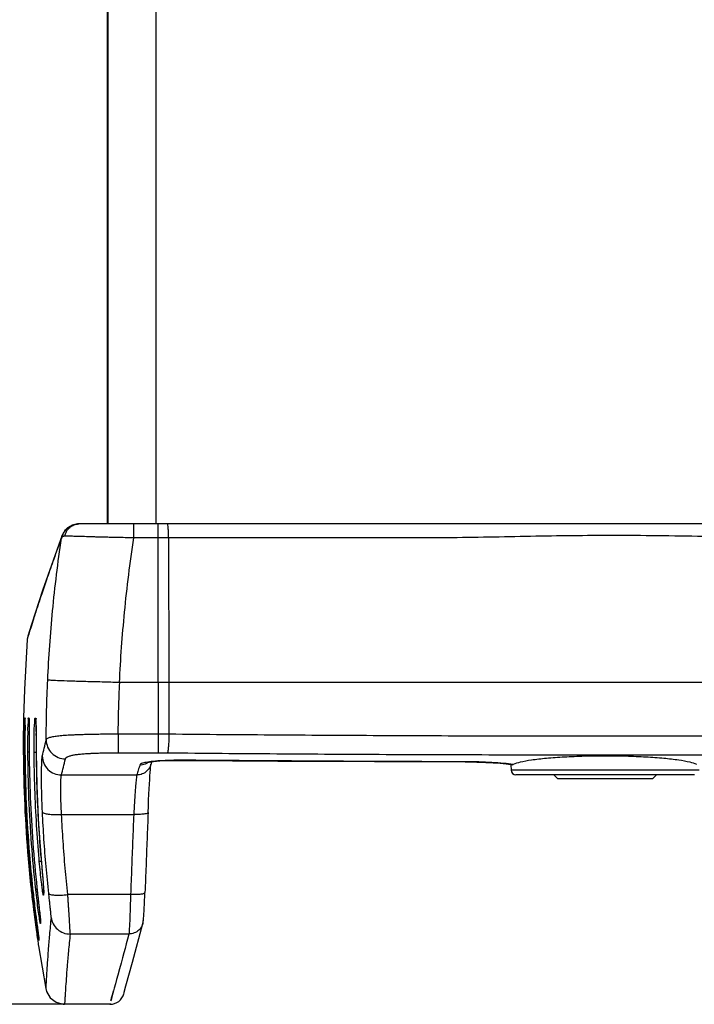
# Model space of a CAD drawing. Header units: inches. Extents: x 0 to 34, y 0 to 22.
# Tile 91 of 98: x 24.2 to 25.6, y 8 to 10. Entities that reach past the tile are written whole.
import ezdxf

# ---------------------------------------------------------------- set-up
doc = ezdxf.new("R2010")
doc.units = ezdxf.units.IN
doc.header["$LTSCALE"] = 1.87
doc.header["$MEASUREMENT"] = 0
doc.layers.get('0').update_dxf_attribs({"linetype": 'CONTINUOUS'})
doc.layers.add('DIMENSIONS', color=7, linetype='CONTINUOUS')
doc.styles.get("Standard").update_dxf_attribs({"font": 'txt', "width": 0.8})
doc.dimstyles.new('DIMSTYLE_1', dxfattribs={"dimtxt": 0.125, "dimasz": 0.18, "dimexe": 0.18, "dimexo": 0.0625, "dimgap": 0.09, "dimtad": 0, "dimtih": 1, "dimtoh": 1, "dimdec": 3, "dimzin": 4, "dimdsep": 46, "dimtxsty": 'STANDARD', "dimblk": '_FILLED', "dimblk1": '_FILLED', "dimblk2": '_FILLED', "dimcen": 0.09, "dimadec": 0, "dimazin": 0, "dimtp": 0.001, "dimtm": 0.001, "dimtfac": 1, "dimtdec": 3, "dimtofl": 0, "dimtmove": 0, "dimatfit": 3, "dimldrblk": '_FILLED', "dimfxl": 1, "dimtolj": 1, "dimtzin": 4, "dimarcsym": 0})

# ---------------------------------------------------------------- blocks, each defined once
blk = doc.blocks.new('_FILLED')
at = {"color": 0, "linetype": 'BYBLOCK'}
blk.add_solid([(0, 0), (-1, 0.174), (-1, -0.174)], dxfattribs=at)
blk = doc.blocks.new('*D1')
at = {"layer": 'DIMENSIONS', "color": 2, "linetype": 'CONTINUOUS'}
for p, q in [((24.3478, 19.5733), (22.7575, 19.5733)), ((22.8825, 19.5733), (22.8825, 14.2713)), ((22.8825, 7.9833), (22.8825, 14.0213)), ((24.3478, 7.9833), (22.7575, 7.9833))]:
    blk.add_line(p, q, dxfattribs=at)
at = {"layer": 'DIMENSIONS', "color": 2, "linetype": 'CONTINUOUS', "xscale": 0.18, "yscale": 0.18, "zscale": 0.18}
for p, rotation in [((22.8825, 19.5733), 90), ((22.8825, 7.9833), 270)]:
    blk.add_blockref('_FILLED', p, dxfattribs=dict(at, rotation=rotation))
at = {"layer": 'DIMENSIONS', "color": 2, "linetype": 'CONTINUOUS', "width": 0.8}
for s, p in [('11.590', (22.12, 14.0838)), ('[', (22.845, 14.0838)), ('294.39', (22.945, 14.0838)), (']', (23.545, 14.0838))]:
    blk.add_text(s, height=0.125, dxfattribs=at).set_placement(p)

msp = doc.modelspace()

# ---------------------------------------------------------------- linework, layer by layer
at = {"color": 7, "linetype": 'CONTINUOUS'}
for p, q in [((24.3655, 8.9833), (24.3655, 18.5733)), ((24.3675, 8.9833), (24.3675, 18.5733)), ((24.4675, 8.9833), (24.4675, 18.5733)), ((26.6019, 8.9833), (24.306, 8.9833)), ((24.4206, 8.9544), (24.4206, 8.9833)), ((24.471, 8.6533), (24.471, 8.9833)), ((24.2713, 8.9597), (24.2303, 8.845)), ((24.2713, 8.9597), (24.2691, 8.9537)), ((24.2697, 8.9535), (24.2713, 8.9597)), ((24.2735, 8.9644), (24.2713, 8.9598)), ((24.2713, 8.9597), (24.2713, 8.9598)), ((24.2713, 8.9597), (24.2713, 8.9598)), ((24.2823, 8.975), (24.2795, 8.9724)), ((24.2823, 8.975), (24.2824, 8.9751)), ((24.4929, 8.9544), (24.471, 8.9544)), ((24.4929, 8.9544), (24.4937, 8.6533)), ((24.1997, 8.7496), (24.1985, 8.7431)), ((26.4875, 8.6533), (24.3912, 8.6533)), ((24.471, 8.6533), (24.471, 8.5463)), ((24.4937, 8.6533), (24.4937, 8.5462)), ((24.1908, 8.58), (24.1908, 8.58)), ((24.1934, 8.5799), (24.1938, 8.5799)), ((24.1939, 8.5738), (24.1939, 8.5715)), ((24.1939, 8.5715), (24.1939, 8.565)), ((24.2014, 8.5797), (24.2022, 8.5796)), ((24.2149, 8.5792), (24.2161, 8.5791)), ((24.2165, 8.5734), (24.2165, 8.5737)), ((24.2165, 8.5737), (24.2165, 8.5733)), ((24.2165, 8.5733), (24.2166, 8.5718)), ((24.3882, 8.5463), (24.471, 8.5463)), ((24.3882, 8.5463), (24.3882, 8.5069)), ((24.471, 8.5463), (24.471, 8.5069)), ((24.1925, 8.509), (24.1938, 8.509)), ((24.2, 8.5088), (24.2027, 8.5088)), ((24.2027, 8.5087), (24.2027, 8.5087)), ((24.213, 8.5083), (24.2171, 8.5083)), ((24.217, 8.5205), (24.2171, 8.5081)), ((24.2171, 8.5081), (24.2171, 8.5081)), ((24.3882, 8.5069), (24.471, 8.5069)), ((24.4576, 8.4882), (24.4559, 8.4822)), ((24.5279, 8.4912), (24.5315, 8.4912)), ((24.5315, 8.4912), (24.5318, 8.4914)), ((25.1107, 8.488), (25.1108, 8.4882)), ((24.4561, 8.4828), (24.4562, 8.4831)), ((25.1964, 8.4839), (25.2063, 8.4827)), ((25.2063, 8.4821), (25.2067, 8.471)), ((25.5983, 8.471), (25.2067, 8.471)), ((25.2096, 8.4822), (25.2111, 8.4825)), ((24.2699, 8.4607), (24.4271, 8.4607)), ((25.5883, 8.4613), (25.2167, 8.4613)), ((25.2955, 8.4613), (25.3035, 8.4533)), ((25.3035, 8.4533), (25.5015, 8.4533)), ((25.5095, 8.4613), (25.5015, 8.4533)), ((24.2702, 8.3786), (24.4204, 8.3786)), ((24.2273, 8.2863), (24.2273, 8.2863)), ((24.2188, 8.2256), (24.2188, 8.2256)), ((24.2188, 8.2256), (24.2194, 8.22)), ((24.2323, 8.2106), (24.2324, 8.2198)), ((24.2327, 8.2224), (24.2324, 8.2198)), ((24.2326, 8.224), (24.2327, 8.2218)), ((24.2327, 8.2218), (24.2327, 8.2214)), ((24.4139, 8.2117), (24.2832, 8.2117)), ((24.2259, 8.1611), (24.226, 8.1594)), ((24.2259, 8.1611), (24.2259, 8.1607)), ((24.226, 8.1594), (24.2261, 8.1592)), ((24.4176, 8.0711), (24.4393, 8.1517)), ((24.4103, 8.1296), (24.2879, 8.1296)), ((24.2219, 8.1055), (24.2219, 8.1054)), ((24.2219, 8.1054), (24.2371, 8.016)), ((24.4043, 8.0219), (24.4176, 8.0711)), ((24.3998, 8.0055), (24.4043, 8.0219)), ((24.3728, 7.9833), (24.2764, 7.9833))]:
    msp.add_line(p, q, dxfattribs=at)
for points in [[(24.3059, 8.9833), (24.3035, 8.9833), (24.2922, 8.9808), (24.2824, 8.9751)], [(24.3013, 8.9828), (24.2919, 8.9807), (24.2824, 8.9751)], [(24.2795, 8.9724), (24.2732, 8.964), (24.2713, 8.9598)], [(24.2823, 8.975), (24.2798, 8.9728), (24.2735, 8.9644)], [(24.2303, 8.845), (24.2072, 8.7738), (24.1997, 8.7496)], [(24.1985, 8.7431), (24.1926, 8.6389), (24.1908, 8.58)], [(24.1939, 8.5772), (24.1939, 8.5767), (24.1939, 8.5756), (24.1939, 8.5738)], [(24.2024, 8.5753), (24.2024, 8.5754), (24.2024, 8.5748)], [(24.2024, 8.5748), (24.2025, 8.5733), (24.2025, 8.5709), (24.2025, 8.5678), (24.2026, 8.5641)], [(24.2166, 8.5718), (24.2166, 8.5695), (24.2167, 8.5663), (24.2168, 8.5626)], [(24.1939, 8.565), (24.1938, 8.5564), (24.1938, 8.5513), (24.1938, 8.5397)], [(24.2026, 8.5641), (24.2026, 8.5597), (24.2026, 8.5546)], [(24.2026, 8.5546), (24.2026, 8.5428), (24.2026, 8.5361), (24.2027, 8.529), (24.2027, 8.5214), (24.2027, 8.5136), (24.2027, 8.5087)], [(24.2168, 8.5626), (24.2168, 8.5582), (24.2168, 8.5532), (24.2169, 8.5477), (24.2169, 8.5416), (24.217, 8.5205)], [(24.1938, 8.5397), (24.1938, 8.5332), (24.1938, 8.5264), (24.1938, 8.5193), (24.1938, 8.5119), (24.1938, 8.509)], [(24.2171, 8.5081), (24.2184, 8.4382), (24.2222, 8.3559), (24.2273, 8.2863)], [(24.4484, 8.4866), (24.4487, 8.4867), (24.4528, 8.4876), (24.4618, 8.4888), (24.4746, 8.4899), (24.4906, 8.4907), (24.5088, 8.4911), (24.5282, 8.4912)], [(24.5315, 8.4912), (24.7208, 8.4898), (24.9222, 8.4887), (25.1107, 8.488)], [(25.1107, 8.488), (25.1169, 8.488), (25.136, 8.4877), (25.1539, 8.487), (25.17, 8.4862), (25.1842, 8.4851), (25.1964, 8.4839)], [(25.1157, 8.488), (25.135, 8.4877), (25.153, 8.4871), (25.1693, 8.4862), (25.1837, 8.4852), (25.196, 8.484), (25.2061, 8.4827), (25.2096, 8.4822)], [(24.4504, 8.3826), (24.4509, 8.3957), (24.4515, 8.4085), (24.452, 8.4205), (24.4526, 8.4317), (24.4532, 8.4419), (24.4537, 8.4511), (24.4542, 8.4592), (24.4547, 8.4662), (24.4551, 8.472), (24.4555, 8.4768), (24.4559, 8.4804), (24.4561, 8.4828)], [(24.2273, 8.2863), (24.228, 8.278), (24.2288, 8.2685), (24.2296, 8.2596)], [(24.2296, 8.2596), (24.231, 8.2439), (24.2315, 8.2373), (24.232, 8.2318)], [(24.2194, 8.22), (24.2203, 8.2114), (24.2212, 8.2031), (24.2221, 8.1952), (24.2229, 8.1879), (24.2237, 8.1814), (24.2243, 8.1756), (24.2249, 8.1706)], [(24.232, 8.2318), (24.2323, 8.2274), (24.2326, 8.224)], [(24.4393, 8.1516), (24.4398, 8.1537), (24.4403, 8.1568), (24.4407, 8.1596), (24.441, 8.1628), (24.4413, 8.1668), (24.4416, 8.1717), (24.442, 8.1774), (24.4424, 8.184), (24.4428, 8.1913), (24.4431, 8.1993), (24.4435, 8.2078), (24.4438, 8.2158)], [(24.2249, 8.1706), (24.2253, 8.1665), (24.2257, 8.1633), (24.2259, 8.1611)], [(24.4393, 8.1517), (24.4401, 8.1553), (24.4405, 8.1579), (24.4408, 8.1608), (24.4411, 8.1642)], [(24.2208, 8.1356), (24.2211, 8.1338), (24.2215, 8.1302), (24.2219, 8.1273), (24.2222, 8.1249), (24.2225, 8.1229), (24.2226, 8.1216)], [(24.2371, 8.016), (24.2388, 8.0097), (24.2466, 7.9967), (24.2586, 7.9875), (24.2732, 7.9835), (24.2764, 7.9833)]]:
    msp.add_lwpolyline(points, dxfattribs=at)
for centre, radius, start, end in [((25.2167, 8.4713), 0.01, 182, 270), ((24.3709, 8.0133), 0.03, 270, 344.8567)]:
    msp.add_arc(centre, radius, start, end, dxfattribs=at)
for points, knots in [([(24.2774, 8.9578), (24.2779, 8.9613), (24.2801, 8.9681), (24.2867, 8.9765), (24.2957, 8.982), (24.3026, 8.9833), (24.306, 8.9833)], [0, 0, 0, 0, 0.254072, 0.505495, 0.75379, 1, 1, 1, 1]), ([(24.4929, 8.9544), (24.4929, 8.9581), (24.4928, 8.9648), (24.4926, 8.9743), (24.4915, 8.979), (24.4915, 8.9833), (24.4907, 8.9833)], [0, 0, 0, 0, 0.382475, 0.704424, 0.91963, 1, 1, 1, 1]), ([(24.2721, 8.9564), (24.2726, 8.9599), (24.2748, 8.9668), (24.2794, 8.9725), (24.2822, 8.9749), (24.2823, 8.975)], [0, 0, 0, 0, 0.491394, 0.980491, 1, 1, 1, 1]), ([(24.2774, 8.9578), (24.2767, 8.9578), (24.2754, 8.9578), (24.2739, 8.9574), (24.2731, 8.957), (24.2729, 8.9569)], [0, 0, 0, 0, 0.444354, 0.83525, 1, 1, 1, 1]), ([(24.4206, 8.9544), (24.4146, 8.9545), (24.4034, 8.9547), (24.3874, 8.955), (24.3732, 8.9553), (24.3607, 8.9556), (24.3495, 8.9559), (24.3395, 8.9562), (24.3305, 8.9565), (24.3222, 8.9567), (24.3147, 8.957), (24.3079, 8.9572), (24.3015, 8.9574), (24.2957, 8.9575), (24.2904, 8.9577), (24.2856, 8.9577), (24.2813, 8.9578), (24.2786, 8.9578), (24.2774, 8.9578)], [0, 0, 0, 0, 0.125181, 0.236227, 0.334515, 0.421462, 0.498812, 0.56825, 0.631244, 0.688467, 0.740482, 0.788338, 0.832749, 0.873589, 0.910633, 0.944, 0.973923, 1, 1, 1, 1]), ([(26.312, 8.9471), (26.2315, 8.9479), (26.0749, 8.9496), (25.8476, 8.9528), (25.6378, 8.9568), (25.4467, 8.9599), (25.2681, 8.9582), (25.0925, 8.9538), (24.9073, 8.9545), (24.7068, 8.9543), (24.5664, 8.9544), (24.4929, 8.9544)], [0, 0, 0, 0, 0.132791, 0.258166, 0.374931, 0.478841, 0.573374, 0.669413, 0.768494, 0.878819, 1, 1, 1, 1]), ([(24.2697, 8.9535), (24.2643, 8.9391), (24.2543, 8.9118), (24.2407, 8.8732), (24.2292, 8.8395), (24.2197, 8.8108), (24.212, 8.7869), (24.2078, 8.7732), (24.2058, 8.7668)], [0, 0, 0, 0, 0.233816, 0.441411, 0.622227, 0.775819, 0.901832, 1, 1, 1, 1]), ([(24.2413, 8.6584), (24.2435, 8.7064), (24.2505, 8.805), (24.2624, 8.9032), (24.2697, 8.9535)], [0, 0, 0, 0, 0.486044, 1, 1, 1, 1]), ([(24.3909, 8.6533), (24.3931, 8.7021), (24.4003, 8.8028), (24.4128, 8.903), (24.4206, 8.9544)], [0, 0, 0, 0, 0.48436, 1, 1, 1, 1]), ([(24.471, 8.9544), (24.4627, 8.9544), (24.4459, 8.9544), (24.429, 8.9544), (24.4206, 8.9544)], [0, 0, 0, 0, 0.498147, 1, 1, 1, 1]), ([(24.2058, 8.7668), (24.2043, 8.7622), (24.202, 8.7546), (24.2002, 8.7487), (24.1985, 8.7431), (24.1985, 8.7431)], [0, 0, 0, 0, 0.556832, 0.890037, 1, 1, 1, 1]), ([(24.2381, 8.5341), (24.2382, 8.5546), (24.2388, 8.596), (24.2403, 8.6374), (24.2413, 8.6584)], [0, 0, 0, 0, 0.493522, 1, 1, 1, 1]), ([(24.3586, 8.6541), (24.3473, 8.6545), (24.3257, 8.6549), (24.296, 8.6558), (24.2722, 8.6566), (24.2556, 8.6571), (24.2462, 8.6579), (24.2422, 8.658), (24.2413, 8.6584)], [0, 0, 0, 0, 0.289298, 0.551357, 0.758829, 0.899163, 0.974622, 1, 1, 1, 1]), ([(24.3882, 8.5463), (24.3883, 8.5639), (24.389, 8.5996), (24.3903, 8.6353), (24.3912, 8.6533)], [0, 0, 0, 0, 0.493896, 1, 1, 1, 1]), ([(24.1908, 8.58), (24.1908, 8.5789), (24.1908, 8.5744), (24.1907, 8.5699), (24.1906, 8.5666)], [0, 0, 0, 0, 0.256464, 1, 1, 1, 1]), ([(24.1929, 8.5665), (24.1933, 8.5694), (24.1945, 8.5727), (24.1922, 8.58), (24.1934, 8.5799)], [0, 0, 0, 0, 0.744263, 1, 1, 1, 1]), ([(24.1938, 8.5799), (24.1949, 8.5799), (24.1941, 8.5774), (24.1936, 8.5754), (24.1935, 8.5749)], [0, 0, 0, 0, 0.738133, 1, 1, 1, 1]), ([(24.2006, 8.5663), (24.2011, 8.5692), (24.2022, 8.5724), (24.2002, 8.5797), (24.2014, 8.5797)], [0, 0, 0, 0, 0.743877, 1, 1, 1, 1]), ([(24.2022, 8.5796), (24.2034, 8.5796), (24.2023, 8.5761), (24.202, 8.5735), (24.202, 8.5724)], [0, 0, 0, 0, 0.523032, 1, 1, 1, 1]), ([(24.2138, 8.5658), (24.2143, 8.5687), (24.2153, 8.572), (24.2137, 8.5792), (24.2149, 8.5792)], [0, 0, 0, 0, 0.743177, 1, 1, 1, 1]), ([(24.2161, 8.5791), (24.2173, 8.5791), (24.2154, 8.572), (24.2164, 8.5686), (24.2167, 8.5657)], [0, 0, 0, 0, 0.258145, 1, 1, 1, 1]), ([(24.1906, 8.5666), (24.1906, 8.5614), (24.1904, 8.5496), (24.1903, 8.5304), (24.1904, 8.5165), (24.1904, 8.5091)], [0, 0, 0, 0, 0.271361, 0.615667, 1, 1, 1, 1]), ([(24.1925, 8.509), (24.1924, 8.5164), (24.1923, 8.5305), (24.1929, 8.5491), (24.1922, 8.562), (24.1929, 8.5665)], [0, 0, 0, 0, 0.383864, 0.728488, 1, 1, 1, 1]), ([(24.1939, 8.5665), (24.1945, 8.5619), (24.1934, 8.5493), (24.1937, 8.5379), (24.1938, 8.5315)], [0, 0, 0, 0, 0.445724, 1, 1, 1, 1]), ([(24.2, 8.5088), (24.2, 8.5161), (24.1998, 8.5302), (24.2005, 8.5488), (24.1999, 8.5617), (24.2006, 8.5663)], [0, 0, 0, 0, 0.383845, 0.728452, 1, 1, 1, 1]), ([(24.2026, 8.5662), (24.2031, 8.5616), (24.2023, 8.5488), (24.2028, 8.5301), (24.2027, 8.516), (24.2027, 8.5087)], [0, 0, 0, 0, 0.271322, 0.615632, 1, 1, 1, 1]), ([(24.213, 8.5083), (24.213, 8.5156), (24.2129, 8.5298), (24.2136, 8.5484), (24.2131, 8.5613), (24.2138, 8.5658)], [0, 0, 0, 0, 0.383834, 0.728414, 1, 1, 1, 1]), ([(24.2167, 8.5657), (24.2173, 8.5611), (24.2166, 8.5483), (24.2171, 8.5296), (24.2171, 8.5155), (24.2171, 8.5081)], [0, 0, 0, 0, 0.27132, 0.615625, 1, 1, 1, 1]), ([(24.1938, 8.5315), (24.1938, 8.5313), (24.1938, 8.531), (24.1938, 8.5307), (24.1938, 8.5305)], [0, 0, 0, 0, 0.412882, 1, 1, 1, 1]), ([(24.2299, 8.5001), (24.2312, 8.5056), (24.2339, 8.517), (24.2367, 8.5283), (24.2381, 8.5341)], [0, 0, 0, 0, 0.485901, 1, 1, 1, 1]), ([(24.2381, 8.5341), (24.2383, 8.5346), (24.2389, 8.5357), (24.2405, 8.537), (24.2429, 8.5382), (24.246, 8.5393), (24.2498, 8.5403), (24.2542, 8.5411), (24.2592, 8.5419), (24.2646, 8.5425), (24.2706, 8.5431), (24.2772, 8.5436), (24.2844, 8.544), (24.2922, 8.5444), (24.3008, 8.5448), (24.3102, 8.5452), (24.3207, 8.5455), (24.3323, 8.5458), (24.3449, 8.546), (24.3585, 8.5462), (24.373, 8.5463), (24.383, 8.5463), (24.3882, 8.5463)], [0, 0, 0, 0, 0.01041, 0.023553, 0.040618, 0.062123, 0.08802, 0.117813, 0.150867, 0.187001, 0.226505, 0.269619, 0.316595, 0.367833, 0.423906, 0.485813, 0.554544, 0.630454, 0.713392, 0.80294, 0.898536, 1, 1, 1, 1]), ([(24.2381, 8.5341), (24.2381, 8.5289), (24.2402, 8.5185), (24.2491, 8.5052), (24.2624, 8.4964), (24.2729, 8.4943), (24.2781, 8.4943)], [0, 0, 0, 0, 0.249163, 0.498975, 0.749388, 1, 1, 1, 1]), ([(24.471, 8.5463), (24.475, 8.5463), (24.4825, 8.5463), (24.4901, 8.5462), (24.4937, 8.5462)], [0, 0, 0, 0, 0.524957, 1, 1, 1, 1]), ([(24.4937, 8.5462), (24.4936, 8.5415), (24.4934, 8.5328), (24.4929, 8.521), (24.4918, 8.5127), (24.4914, 8.5081), (24.4906, 8.5069)], [0, 0, 0, 0, 0.356158, 0.665762, 0.889459, 1, 1, 1, 1]), ([(24.4937, 8.5462), (24.5693, 8.5455), (24.7206, 8.5443), (24.9478, 8.543), (25.1751, 8.5422), (25.4025, 8.542), (25.6299, 8.5422), (25.8572, 8.543), (26.0843, 8.5443), (26.2356, 8.5455), (26.3113, 8.5462)], [0, 0, 0, 0, 0.124831, 0.249806, 0.374879, 0.5, 0.625121, 0.750193, 0.875169, 1, 1, 1, 1]), ([(24.1904, 8.5091), (24.1906, 8.4718), (24.1925, 8.3974), (24.1987, 8.3024), (24.2043, 8.2449), (24.2065, 8.2243)], [0, 0, 0, 0, 0.392407, 0.78226, 1, 1, 1, 1]), ([(24.2086, 8.2246), (24.2061, 8.2475), (24.2005, 8.3062), (24.1945, 8.401), (24.1927, 8.473), (24.1925, 8.509)], [0, 0, 0, 0, 0.243085, 0.620329, 1, 1, 1, 1]), ([(24.1938, 8.509), (24.1941, 8.4731), (24.1958, 8.4016), (24.2018, 8.3068), (24.2074, 8.248), (24.2099, 8.2247)], [0, 0, 0, 0, 0.37774, 0.75306, 1, 1, 1, 1]), ([(24.2161, 8.2254), (24.2128, 8.2558), (24.2071, 8.3181), (24.2017, 8.4126), (24.2002, 8.4766), (24.2, 8.5088)], [0, 0, 0, 0, 0.323633, 0.660786, 1, 1, 1, 1]), ([(24.2027, 8.5087), (24.2029, 8.477), (24.2044, 8.4138), (24.2097, 8.3194), (24.2154, 8.2568), (24.2188, 8.2256)], [0, 0, 0, 0, 0.335238, 0.668443, 1, 1, 1, 1]), ([(24.2232, 8.286), (24.2212, 8.3094), (24.2177, 8.358), (24.2142, 8.4322), (24.2132, 8.4829), (24.213, 8.5083)], [0, 0, 0, 0, 0.316456, 0.657308, 1, 1, 1, 1]), ([(24.2781, 8.4943), (24.2782, 8.4948), (24.2788, 8.4958), (24.2801, 8.4971), (24.2819, 8.4983), (24.2843, 8.4995), (24.2871, 8.5005), (24.2903, 8.5013), (24.2937, 8.5021), (24.2973, 8.5028), (24.3011, 8.5034), (24.3053, 8.5039), (24.3098, 8.5044), (24.3148, 8.5048), (24.3205, 8.5052), (24.3269, 8.5056), (24.3343, 8.506), (24.3428, 8.5063), (24.3525, 8.5066), (24.3634, 8.5068), (24.3754, 8.5069), (24.3838, 8.5069), (24.3882, 8.5069)], [0, 0, 0, 0, 0.0136, 0.029741, 0.049408, 0.072794, 0.099464, 0.128605, 0.159454, 0.191863, 0.226257, 0.263153, 0.303232, 0.347437, 0.396976, 0.453541, 0.518909, 0.594277, 0.680199, 0.776696, 0.88337, 1, 1, 1, 1]), ([(24.471, 8.5069), (24.4745, 8.5069), (24.481, 8.5069), (24.4875, 8.5069), (24.4906, 8.5069)], [0, 0, 0, 0, 0.524957, 1, 1, 1, 1]), ([(24.4906, 8.5069), (24.5665, 8.5062), (24.7184, 8.5049), (24.9463, 8.5036), (25.1743, 8.5029), (25.4025, 8.5026), (25.6306, 8.5029), (25.8587, 8.5036), (26.0866, 8.5049), (26.2384, 8.5062), (26.3143, 8.5069)], [0, 0, 0, 0, 0.12483, 0.249806, 0.374879, 0.5, 0.625121, 0.750194, 0.87517, 1, 1, 1, 1]), ([(24.2303, 8.3835), (24.2301, 8.3873), (24.2298, 8.3947), (24.2293, 8.4058), (24.229, 8.4165), (24.2287, 8.4268), (24.2286, 8.4367), (24.2284, 8.446), (24.2284, 8.4547), (24.2284, 8.4629), (24.2285, 8.4703), (24.2286, 8.477), (24.2287, 8.4829), (24.2289, 8.488), (24.2291, 8.4923), (24.2293, 8.4957), (24.2296, 8.4982), (24.2298, 8.4996), (24.2299, 8.5001)], [0, 0, 0, 0, 0.096942, 0.191836, 0.28388, 0.372433, 0.457029, 0.537189, 0.612359, 0.682021, 0.745823, 0.803429, 0.854266, 0.898163, 0.93496, 0.96431, 0.986001, 1, 1, 1, 1]), ([(24.2299, 8.5001), (24.23, 8.495), (24.2321, 8.4846), (24.2411, 8.4715), (24.2543, 8.4628), (24.2647, 8.4607), (24.2699, 8.4607)], [0, 0, 0, 0, 0.249344, 0.499196, 0.749518, 1, 1, 1, 1]), ([(24.2699, 8.4607), (24.2712, 8.4661), (24.2739, 8.4773), (24.2767, 8.4885), (24.2781, 8.4943)], [0, 0, 0, 0, 0.485901, 1, 1, 1, 1]), ([(24.4606, 8.489), (24.4557, 8.4885), (24.4474, 8.4874), (24.4383, 8.4854), (24.4334, 8.4828), (24.433, 8.4813)], [0, 0, 0, 0, 0.50548, 0.838288, 1, 1, 1, 1]), ([(24.5318, 8.4914), (24.5226, 8.4915), (24.5054, 8.4914), (24.4816, 8.4907), (24.4671, 8.4897), (24.4606, 8.489)], [0, 0, 0, 0, 0.386182, 0.725491, 1, 1, 1, 1]), ([(25.1108, 8.4882), (25.0143, 8.4885), (24.8213, 8.4893), (24.6283, 8.4906), (24.5318, 8.4914)], [0, 0, 0, 0, 0.500116, 1, 1, 1, 1]), ([(25.1909, 8.4848), (25.1829, 8.4856), (25.1657, 8.4868), (25.139, 8.4879), (25.1204, 8.4882), (25.1108, 8.4882)], [0, 0, 0, 0, 0.303442, 0.642268, 1, 1, 1, 1]), ([(25.4025, 8.5001), (25.3879, 8.5001), (25.3595, 8.4998), (25.3187, 8.4981), (25.282, 8.4955), (25.2513, 8.4921), (25.2283, 8.4881), (25.2156, 8.4847), (25.2111, 8.4825)], [0, 0, 0, 0, 0.226492, 0.441826, 0.635579, 0.798084, 0.921383, 1, 1, 1, 1]), ([(25.5938, 8.4825), (25.5893, 8.4847), (25.5766, 8.4881), (25.5536, 8.4921), (25.5229, 8.4955), (25.4863, 8.4981), (25.4454, 8.4998), (25.417, 8.5001), (25.4025, 8.5001)], [0, 0, 0, 0, 0.078612, 0.201912, 0.364418, 0.558173, 0.773507, 1, 1, 1, 1]), ([(24.4559, 8.4822), (24.4555, 8.4809), (24.4537, 8.476), (24.4485, 8.4685), (24.4386, 8.4622), (24.4309, 8.4607), (24.4271, 8.4607)], [0, 0, 0, 0, 0.104627, 0.402508, 0.700944, 1, 1, 1, 1]), ([(24.433, 8.4813), (24.432, 8.4778), (24.43, 8.4709), (24.428, 8.464), (24.4271, 8.4607)], [0, 0, 0, 0, 0.515136, 1, 1, 1, 1]), ([(24.2702, 8.3786), (24.27, 8.3813), (24.2697, 8.3865), (24.2693, 8.3943), (24.269, 8.4018), (24.2687, 8.4091), (24.2685, 8.416), (24.2684, 8.4226), (24.2684, 8.4287), (24.2684, 8.4345), (24.2684, 8.4397), (24.2686, 8.4444), (24.2687, 8.4486), (24.2689, 8.4522), (24.2691, 8.4552), (24.2693, 8.4576), (24.2696, 8.4594), (24.2698, 8.4603), (24.2699, 8.4607)], [0, 0, 0, 0, 0.09695, 0.19183, 0.283843, 0.372353, 0.456899, 0.537006, 0.612123, 0.681737, 0.745498, 0.803074, 0.853895, 0.897794, 0.934616, 0.96402, 0.985813, 1, 1, 1, 1]), ([(24.4271, 8.4607), (24.4264, 8.4588), (24.4258, 8.4527), (24.4244, 8.4409), (24.4231, 8.4237), (24.4217, 8.4023), (24.4208, 8.3868), (24.4204, 8.3786)], [0, 0, 0, 0, 0.073026, 0.221288, 0.434992, 0.700669, 1, 1, 1, 1]), ([(24.2185, 8.4358), (24.2185, 8.4351), (24.2193, 8.4098), (24.2205, 8.3838), (24.222, 8.3586), (24.2221, 8.3581)], [0, 0, 0, 0, 0.026092, 0.977553, 1, 1, 1, 1]), ([(24.2434, 8.2142), (24.2414, 8.2329), (24.2377, 8.2704), (24.2333, 8.3268), (24.2311, 8.3646), (24.2303, 8.3835)], [0, 0, 0, 0, 0.332038, 0.66547, 1, 1, 1, 1]), ([(24.2303, 8.3835), (24.2305, 8.3821), (24.2356, 8.3803), (24.2434, 8.379), (24.256, 8.3782), (24.2652, 8.3784), (24.2702, 8.3786)], [0, 0, 0, 0, 0.102422, 0.320448, 0.63386, 1, 1, 1, 1]), ([(24.2832, 8.2117), (24.2811, 8.2302), (24.2775, 8.2671), (24.2732, 8.3227), (24.2711, 8.36), (24.2702, 8.3786)], [0, 0, 0, 0, 0.332006, 0.665449, 1, 1, 1, 1]), ([(24.4204, 8.3786), (24.4197, 8.3601), (24.4182, 8.323), (24.416, 8.2674), (24.4146, 8.2303), (24.4139, 8.2117)], [0, 0, 0, 0, 0.333321, 0.666661, 1, 1, 1, 1]), ([(24.4504, 8.3826), (24.4504, 8.3818), (24.4466, 8.3799), (24.441, 8.3792), (24.4313, 8.3784), (24.4243, 8.3785), (24.4204, 8.3786)], [0, 0, 0, 0, 0.088935, 0.304144, 0.623222, 1, 1, 1, 1]), ([(24.4504, 8.3828), (24.4497, 8.3642), (24.4482, 8.3271), (24.446, 8.2715), (24.4446, 8.2344), (24.4438, 8.2159)], [0, 0, 0, 0, 0.333333, 0.666667, 1, 1, 1, 1]), ([(24.2237, 8.281), (24.2247, 8.2812), (24.2261, 8.2812), (24.2274, 8.2813), (24.2277, 8.2813)], [0, 0, 0, 0, 0.770697, 1, 1, 1, 1]), ([(24.2282, 8.2372), (24.2272, 8.2446), (24.2259, 8.2583), (24.2244, 8.2732), (24.2237, 8.281)], [0, 0, 0, 0, 0.470608, 1, 1, 1, 1]), ([(24.2273, 8.2863), (24.2279, 8.2794), (24.2291, 8.2661), (24.2307, 8.2477), (24.2317, 8.2362), (24.2321, 8.2311)], [0, 0, 0, 0, 0.378459, 0.721739, 1, 1, 1, 1]), ([(24.2238, 8.164), (24.2232, 8.1679), (24.2212, 8.1816), (24.219, 8.1997), (24.2172, 8.2144), (24.2164, 8.222)], [0, 0, 0, 0, 0.25422, 0.605988, 1, 1, 1, 1]), ([(24.2194, 8.22), (24.22, 8.2148), (24.2212, 8.2031), (24.2231, 8.1864), (24.2245, 8.1748), (24.225, 8.1697)], [0, 0, 0, 0, 0.310916, 0.693235, 1, 1, 1, 1]), ([(24.2323, 8.2106), (24.2323, 8.2099), (24.2304, 8.2175), (24.2304, 8.2193), (24.2302, 8.2215)], [0, 0, 0, 0, 0.170054, 1, 1, 1, 1]), ([(24.2327, 8.2226), (24.2327, 8.2219), (24.2329, 8.2197), (24.2332, 8.2174), (24.233, 8.2158)], [0, 0, 0, 0, 0.292344, 1, 1, 1, 1]), ([(24.2483, 8.1642), (24.2483, 8.1645), (24.2483, 8.1652), (24.2482, 8.1665), (24.2481, 8.1684), (24.2479, 8.1707), (24.2477, 8.1734), (24.2474, 8.1767), (24.247, 8.1803), (24.2466, 8.1843), (24.2462, 8.1886), (24.2457, 8.1933), (24.2452, 8.1982), (24.2446, 8.2034), (24.244, 8.2087), (24.2436, 8.2123), (24.2434, 8.2142)], [0, 0, 0, 0, 0.01662, 0.043358, 0.080037, 0.126356, 0.181938, 0.246328, 0.319004, 0.399359, 0.486668, 0.580166, 0.67915, 0.782768, 0.890032, 1, 1, 1, 1]), ([(24.2434, 8.2142), (24.2438, 8.2128), (24.2489, 8.2113), (24.2567, 8.2105), (24.2692, 8.2105), (24.2782, 8.2112), (24.2832, 8.2117)], [0, 0, 0, 0, 0.102211, 0.319826, 0.633102, 1, 1, 1, 1]), ([(24.2879, 8.1296), (24.2879, 8.1301), (24.2879, 8.1313), (24.2879, 8.1335), (24.2878, 8.1365), (24.2876, 8.1403), (24.2874, 8.1449), (24.2871, 8.1501), (24.2867, 8.1561), (24.2863, 8.1627), (24.2859, 8.1698), (24.2854, 8.1775), (24.2849, 8.1856), (24.2843, 8.194), (24.2837, 8.2028), (24.2834, 8.2087), (24.2832, 8.2117)], [0, 0, 0, 0, 0.016673, 0.043489, 0.080242, 0.126621, 0.182245, 0.246659, 0.319339, 0.399682, 0.486964, 0.58042, 0.679352, 0.782908, 0.890104, 1, 1, 1, 1]), ([(24.4139, 8.2117), (24.4136, 8.2035), (24.4132, 8.1881), (24.4124, 8.1667), (24.4118, 8.1495), (24.411, 8.1376), (24.4107, 8.1316), (24.4103, 8.1296)], [0, 0, 0, 0, 0.29971, 0.565337, 0.7794, 0.927522, 1, 1, 1, 1]), ([(24.4438, 8.2158), (24.4438, 8.2149), (24.4401, 8.2131), (24.4345, 8.2123), (24.4248, 8.2115), (24.4177, 8.2116), (24.4139, 8.2117)], [0, 0, 0, 0, 0.089091, 0.304314, 0.623329, 1, 1, 1, 1]), ([(24.2177, 8.1596), (24.2182, 8.1557), (24.2192, 8.1475), (24.2204, 8.1394), (24.2209, 8.1352)], [0, 0, 0, 0, 0.487149, 1, 1, 1, 1]), ([(24.226, 8.1515), (24.226, 8.1507), (24.2245, 8.1591), (24.2242, 8.161), (24.2239, 8.1633)], [0, 0, 0, 0, 0.202609, 1, 1, 1, 1]), ([(24.2259, 8.1611), (24.2259, 8.1606), (24.2262, 8.1585), (24.2265, 8.1565), (24.2264, 8.155)], [0, 0, 0, 0, 0.288209, 1, 1, 1, 1]), ([(24.2483, 8.1642), (24.247, 8.152), (24.2449, 8.1292), (24.2423, 8.0977), (24.2403, 8.0712), (24.239, 8.0506), (24.238, 8.0334), (24.2376, 8.0254), (24.2371, 8.0167), (24.2371, 8.0167)], [0, 0, 0, 0, 0.248984, 0.463031, 0.64177, 0.784959, 0.892446, 0.964142, 1, 1, 1, 1]), ([(24.2483, 8.1642), (24.2489, 8.1595), (24.2519, 8.1502), (24.261, 8.1389), (24.2735, 8.1314), (24.2831, 8.1296), (24.2879, 8.1296)], [0, 0, 0, 0, 0.249389, 0.499219, 0.749494, 1, 1, 1, 1]), ([(24.4393, 8.1516), (24.4389, 8.1501), (24.4371, 8.1451), (24.4317, 8.1374), (24.4219, 8.1311), (24.4142, 8.1296), (24.4103, 8.1296)], [0, 0, 0, 0, 0.115937, 0.41005, 0.704722, 1, 1, 1, 1]), ([(24.2229, 8.1165), (24.2228, 8.1155), (24.2216, 8.1247), (24.2212, 8.1267), (24.2208, 8.1291)], [0, 0, 0, 0, 0.231225, 1, 1, 1, 1]), ([(24.2209, 8.1352), (24.221, 8.1342), (24.2216, 8.1299), (24.222, 8.1255), (24.2226, 8.1222)], [0, 0, 0, 0, 0.228369, 1, 1, 1, 1]), ([(24.2879, 8.1296), (24.2867, 8.1176), (24.2845, 8.0951), (24.2818, 8.064), (24.2798, 8.0378), (24.2784, 8.0175), (24.2774, 8.0006), (24.2769, 7.9926), (24.2764, 7.984), (24.2764, 7.984)], [0, 0, 0, 0, 0.248966, 0.463006, 0.641747, 0.784942, 0.892436, 0.964139, 1, 1, 1, 1]), ([(24.4103, 8.1296), (24.4027, 8.1011), (24.394, 8.069), (24.3684, 7.9742), (24.3752, 7.9994), (24.3784, 8.0113)], [0, 0, 0, 0, 0.508532, 0.827289, 1, 1, 1, 1])]:
    msp.add_open_spline(points, degree=3, knots=knots, dxfattribs=at)
for points in [[(24.2706, 8.955), (24.2702, 8.9546), (24.2699, 8.9541), (24.2697, 8.9535)], [(24.2721, 8.9564), (24.2716, 8.956), (24.2711, 8.9556), (24.2706, 8.955)], [(24.2729, 8.9569), (24.2726, 8.9568), (24.2724, 8.9566), (24.2721, 8.9564)], [(24.3772, 8.6535), (24.371, 8.6537), (24.3648, 8.6539), (24.3586, 8.6541)], [(24.3912, 8.6533), (24.3865, 8.6533), (24.3819, 8.6534), (24.3772, 8.6535)], [(24.1935, 8.5749), (24.193, 8.572), (24.1933, 8.57), (24.1936, 8.568)], [(24.1934, 8.5799), (24.1934, 8.579), (24.1934, 8.5781), (24.1934, 8.5772)], [(24.1936, 8.568), (24.1937, 8.5675), (24.1938, 8.567), (24.1939, 8.5665)], [(24.2014, 8.5797), (24.2013, 8.5776), (24.2015, 8.5755), (24.2018, 8.5734)], [(24.202, 8.5724), (24.2019, 8.5713), (24.202, 8.5703), (24.2021, 8.5693)], [(24.2021, 8.5693), (24.2022, 8.5683), (24.2024, 8.5673), (24.2026, 8.5662)], [(24.2149, 8.5792), (24.2148, 8.5758), (24.2152, 8.5724), (24.216, 8.5691)], [(24.1938, 8.5305), (24.1938, 8.5234), (24.1938, 8.5162), (24.1938, 8.509)], [(24.2171, 8.5081), (24.2173, 8.484), (24.2177, 8.4599), (24.2185, 8.4358)], [(24.4498, 8.4864), (24.4481, 8.4852), (24.4462, 8.4842), (24.4442, 8.4835)], [(24.4442, 8.4835), (24.4406, 8.482), (24.4368, 8.4813), (24.433, 8.4813)], [(25.2111, 8.4825), (25.2044, 8.4834), (25.1977, 8.4842), (25.1909, 8.4848)], [(24.2221, 8.3581), (24.2235, 8.3341), (24.2253, 8.3102), (24.2273, 8.2863)], [(24.2237, 8.281), (24.2235, 8.2826), (24.2234, 8.2843), (24.2232, 8.286)], [(24.2065, 8.2243), (24.2078, 8.2124), (24.2092, 8.2005), (24.2106, 8.1886)], [(24.2127, 8.1888), (24.2112, 8.2007), (24.2098, 8.2126), (24.2086, 8.2246)], [(24.2099, 8.2247), (24.2112, 8.2128), (24.2126, 8.2008), (24.214, 8.1889)], [(24.2164, 8.222), (24.2163, 8.2231), (24.2162, 8.2243), (24.2161, 8.2254)], [(24.2164, 8.222), (24.2173, 8.2224), (24.2182, 8.2224), (24.2191, 8.2224)], [(24.2188, 8.2256), (24.219, 8.2237), (24.2192, 8.2219), (24.2194, 8.22)], [(24.2299, 8.2247), (24.2295, 8.2283), (24.2288, 8.2329), (24.2282, 8.2372)], [(24.2302, 8.2215), (24.2301, 8.2224), (24.23, 8.2235), (24.2299, 8.2247)], [(24.2321, 8.2311), (24.2323, 8.2283), (24.2325, 8.2255), (24.2327, 8.2226)], [(24.2327, 8.2199), (24.2327, 8.2204), (24.2327, 8.2209), (24.2327, 8.2214)], [(24.233, 8.2158), (24.2328, 8.2171), (24.2327, 8.2185), (24.2327, 8.2199)], [(24.2327, 8.2132), (24.2325, 8.2123), (24.2324, 8.2114), (24.2323, 8.2106)], [(24.233, 8.2158), (24.2329, 8.2149), (24.2328, 8.214), (24.2327, 8.2132)], [(24.2106, 8.1886), (24.2111, 8.1844), (24.2116, 8.1803), (24.2122, 8.1761)], [(24.2129, 8.1871), (24.2128, 8.1877), (24.2127, 8.1882), (24.2127, 8.1888)], [(24.2129, 8.1871), (24.2132, 8.1875), (24.2137, 8.1876), (24.2142, 8.1876)], [(24.2157, 8.1647), (24.2147, 8.172), (24.2138, 8.1796), (24.2129, 8.1871)], [(24.214, 8.1889), (24.2149, 8.1817), (24.2158, 8.1745), (24.2167, 8.1672)], [(24.2122, 8.1761), (24.2131, 8.1687), (24.214, 8.1614), (24.215, 8.154)], [(24.2185, 8.1447), (24.2175, 8.1519), (24.2166, 8.1582), (24.2157, 8.1647)], [(24.2167, 8.1672), (24.2169, 8.1659), (24.217, 8.1645), (24.2172, 8.1632)], [(24.2172, 8.1632), (24.2174, 8.162), (24.2175, 8.1608), (24.2177, 8.1596)], [(24.2239, 8.1633), (24.2239, 8.1635), (24.2238, 8.1638), (24.2238, 8.164)], [(24.225, 8.1697), (24.2251, 8.1687), (24.2252, 8.1678), (24.2253, 8.1668)], [(24.2253, 8.1668), (24.2253, 8.1661), (24.2254, 8.1653), (24.2255, 8.1646)], [(24.2255, 8.1646), (24.2256, 8.1635), (24.2257, 8.1623), (24.2259, 8.1611)], [(24.226, 8.1515), (24.2257, 8.154), (24.2256, 8.1566), (24.2258, 8.1592)], [(24.2258, 8.1592), (24.2258, 8.1597), (24.2258, 8.1602), (24.2259, 8.1607)], [(24.2264, 8.155), (24.2262, 8.1564), (24.2261, 8.1578), (24.226, 8.1592)], [(24.215, 8.154), (24.2159, 8.1474), (24.2168, 8.1408), (24.2177, 8.1343)], [(24.2198, 8.1351), (24.2194, 8.1381), (24.2189, 8.1415), (24.2185, 8.1447)], [(24.2262, 8.1532), (24.2262, 8.1527), (24.2261, 8.1521), (24.226, 8.1515)], [(24.2264, 8.155), (24.2263, 8.1544), (24.2263, 8.1538), (24.2262, 8.1532)], [(24.2177, 8.1343), (24.2185, 8.1291), (24.2192, 8.1239), (24.22, 8.1187)], [(24.2208, 8.1291), (24.2205, 8.1307), (24.2201, 8.1328), (24.2198, 8.1351)], [(24.22, 8.1187), (24.2205, 8.1154), (24.2209, 8.1121), (24.2214, 8.1088)], [(24.2226, 8.1182), (24.2225, 8.1192), (24.2225, 8.1202), (24.2225, 8.1211)], [(24.2226, 8.1222), (24.2228, 8.1209), (24.2231, 8.1196), (24.223, 8.1183)], [(24.2229, 8.1165), (24.2228, 8.1171), (24.2227, 8.1177), (24.2226, 8.1182)], [(24.223, 8.1183), (24.2229, 8.1193), (24.2227, 8.1203), (24.2227, 8.1214)], [(24.223, 8.1183), (24.223, 8.118), (24.223, 8.1177), (24.2229, 8.1174)], [(24.2229, 8.1174), (24.2229, 8.1171), (24.2229, 8.1168), (24.2229, 8.1165)], [(24.2214, 8.1088), (24.2216, 8.1077), (24.2218, 8.1066), (24.2219, 8.1055)], [(24.3728, 7.9906), (24.3728, 7.9906), (24.3752, 7.9994), (24.3784, 8.0113)]]:
    msp.add_open_spline(points, degree=3, dxfattribs=at)

# ---------------------------------------------------------------- dimensions: what is measured, and where the dimension line sits
at = {"layer": 'DIMENSIONS', "color": 2, "linetype": 'CONTINUOUS'}
dim = msp.add_linear_dim(base=(22.8825, 7.9833), p1=(24.3478, 19.5733), p2=(24.3478, 7.9833), angle=270, dimstyle='DIMSTYLE_1', dxfattribs=at)
dim.commit()
dim.dimension.update_dxf_attribs({"geometry": '*D1', "text_midpoint": (22.8825, 14.1463), "dimtype": 160})

doc.saveas('drawing.dxf')
